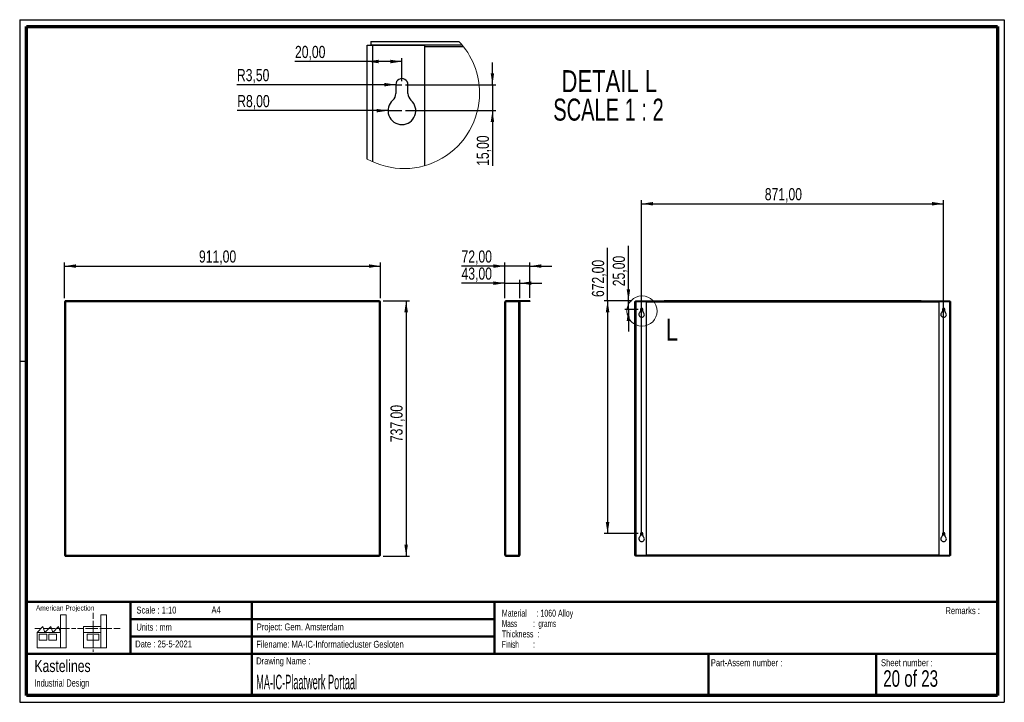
# Paper-space layout 'Plaatwerk Portaal' of a CAD drawing. Header units: millimetres. Extents: x 7 to 291, y 7 to 204.
import ezdxf

# ---------------------------------------------------------------- set-up
doc = ezdxf.new("R2010")
doc.units = ezdxf.units.MM
for name, color, linetype in [('BORDERS', 7, 'Continuous'), ('DRAWING', 7, 'Continuous'), ('TEXT_SHEET_FORMAT', 7, 'Continuous')]:
    doc.layers.add(name, color=color, linetype=linetype)
doc.styles.add('SLDTEXTSTYLE0', font='TXT', dxfattribs={"width": 0.7})
doc.styles.add('SLDTEXTSTYLE1', font='TXT', dxfattribs={"width": 0.75})
doc.styles.add('SLDTEXTSTYLE4', font='TXT', dxfattribs={"width": 0.55})
doc.styles.add('SLDTEXTSTYLE5', font='TXT', dxfattribs={"width": 0.605})
doc.styles.add('SLDTEXTSTYLE6', font='TXT', dxfattribs={"width": 0.549})
doc.styles.add('SLDTEXTSTYLE7', font='TXT', dxfattribs={"width": 0.467045})
doc.styles.add('SLDTEXTSTYLE8', font='TXT', dxfattribs={"width": 0.681818})
doc.styles.add('SLDTEXTSTYLE9', font='TXT', dxfattribs={"width": 0.6875})
doc.dimstyles.new('SLDDIMSTYLE27', dxfattribs={"dimtxt": 3.5, "dimasz": 3.302, "dimexe": 0, "dimexo": 0.0625, "dimgap": 0.875, "dimtad": 1, "dimlfac": 2, "dimrnd": 1e-09, "dimzin": 12, "dimdsep": 46, "dimtxsty": 'SLDTEXTSTYLE1', "dimsah": 1, "dimcen": 0, "dimadec": 0, "dimazin": 3, "dimtfac": 1, "dimtofl": 0, "dimtmove": 0, "dimatfit": 3, "dimfxl": 1, "dimfrac": 2, "dimtolj": 1, "dimtzin": 12, "dimarcsym": 0})
doc.dimstyles.new('SLDDIMSTYLE5', dxfattribs={"dimtxt": 3.5, "dimasz": 3.302, "dimexe": 0, "dimexo": 0.0625, "dimgap": 0.875, "dimtad": 1, "dimlfac": 2, "dimrnd": 1e-09, "dimzin": 12, "dimdsep": 46, "dimtxsty": 'SLDTEXTSTYLE1', "dimsah": 1, "dimcen": 0.09, "dimadec": 0, "dimazin": 3, "dimtfac": 1, "dimtofl": 0, "dimtmove": 0, "dimatfit": 3, "dimfxl": 1, "dimfrac": 2, "dimtolj": 1, "dimtzin": 12, "dimarcsym": 0})
doc.dimstyles.new('SLDDIMSTYLE8', dxfattribs={"dimtxt": 3.5, "dimasz": 3.302, "dimexe": 0, "dimexo": 0.0625, "dimgap": 0.875, "dimtad": 1, "dimlfac": 10, "dimrnd": 1e-09, "dimzin": 12, "dimdsep": 46, "dimtxsty": 'SLDTEXTSTYLE1', "dimsah": 1, "dimcen": 0.09, "dimadec": 0, "dimazin": 3, "dimtfac": 1, "dimtmove": 0, "dimatfit": 0, "dimfxl": 1, "dimfrac": 2, "dimtolj": 1, "dimtzin": 12, "dimarcsym": 0})
doc.dimstyles.new('SLDDIMSTYLE9', dxfattribs={"dimtxt": 3.5, "dimasz": 3.302, "dimexe": 0, "dimexo": 0.0625, "dimgap": 0.875, "dimtad": 1, "dimlfac": 10, "dimrnd": 1e-09, "dimzin": 12, "dimdsep": 46, "dimtxsty": 'SLDTEXTSTYLE1', "dimsah": 1, "dimcen": 0.09, "dimadec": 0, "dimazin": 3, "dimtfac": 1, "dimtofl": 0, "dimtmove": 0, "dimatfit": 3, "dimfxl": 1, "dimfrac": 2, "dimtolj": 1, "dimtzin": 12, "dimarcsym": 0})

# ---------------------------------------------------------------- blocks, each defined once
blk = doc.blocks.new('SW_NOTE_0_75')
at = {"layer": 'TEXT_SHEET_FORMAT', "color": 0, "char_height": 2, "attachment_point": 1}
for s, insert, style in [('Material     : 1060 Alloy', (0, 2.58), 'SLDTEXTSTYLE5'), ('Mass         :  grams', (0, -0.42), 'SLDTEXTSTYLE4'), ('Thickness  :', (0, -3.42), 'SLDTEXTSTYLE5'), ('Finish        :', (0, -6.42), 'SLDTEXTSTYLE6')]:
    blk.add_mtext(s, dxfattribs=dict(at, insert=insert, style=style))
blk = doc.blocks.new('SW_NOTE_0_76')
at = {"layer": 'DRAWING', "color": 0, "attachment_point": 1, "style": 'SLDTEXTSTYLE1'}
for s, insert, char_height in [('Kastelines', (0, 4.51), 3.5), ('Industrial Design', (0, -1.09), 2.1167)]:
    blk.add_mtext(s, dxfattribs=dict(at, insert=insert, char_height=char_height))
blk = doc.blocks.new('_D_184')
at = {"layer": 'DRAWING', "color": 7}
for p, q in [((19.52, 123.46), (19.52, 133.67)), ((110.62, 123.46), (110.62, 133.67)), ((19.52, 132.67), (110.62, 132.67))]:
    blk.add_line(p, q, dxfattribs=at)
for points in [[(19.52, 132.67), (22.82, 132.17), (22.82, 133.18)], [(110.62, 132.67), (107.31, 133.18), (107.31, 132.17)]]:
    blk.add_solid(points, dxfattribs=at)
at = {"layer": 'DRAWING', "color": 7, "insert": (58.28, 137.19), "char_height": 3.5, "attachment_point": 1, "style": 'SLDTEXTSTYLE1'}
blk.add_mtext('911,00', dxfattribs=at)
blk = doc.blocks.new('_D_185')
at = {"layer": 'DRAWING', "color": 7}
for p, q in [((111.4, 122.67), (119.03, 122.67)), ((118.03, 122.67), (118.03, 48.97)), ((111.4, 48.97), (119.03, 48.97))]:
    blk.add_line(p, q, dxfattribs=at)
for points in [[(118.03, 122.67), (117.53, 119.37), (118.54, 119.37)], [(118.03, 48.97), (118.54, 52.28), (117.53, 52.28)]]:
    blk.add_solid(points, dxfattribs=at)
at = {"layer": 'DRAWING', "color": 7, "insert": (113.52, 81.87), "char_height": 3.5, "attachment_point": 1, "rotation": 90, "style": 'SLDTEXTSTYLE1'}
blk.add_mtext('737,00', dxfattribs=at)
blk = doc.blocks.new('_D_186')
at = {"layer": 'DRAWING', "color": 7}
for p, q in [((146.51, 123.37), (146.51, 128.74)), ((150.81, 123.46), (150.81, 128.74)), ((146.51, 127.74), (134.01, 127.74)), ((146.51, 127.74), (150.81, 127.74)), ((150.81, 127.74), (157.16, 127.74))]:
    blk.add_line(p, q, dxfattribs=at)
for points in [[(146.51, 127.74), (143.21, 128.25), (143.21, 127.24)], [(150.81, 127.74), (154.11, 127.24), (154.11, 128.25)]]:
    blk.add_solid(points, dxfattribs=at)
at = {"layer": 'DRAWING', "color": 7, "insert": (134.01, 132.26), "char_height": 3.5, "attachment_point": 1, "style": 'SLDTEXTSTYLE1'}
blk.add_mtext('43,00', dxfattribs=at)
blk = doc.blocks.new('_D_187')
at = {"layer": 'DRAWING', "color": 7}
for p, q in [((146.51, 123.37), (146.51, 133.67)), ((153.71, 123.47), (153.71, 133.67)), ((146.51, 132.67), (134.01, 132.67)), ((153.71, 132.67), (146.51, 132.67)), ((153.71, 132.67), (160.06, 132.67))]:
    blk.add_line(p, q, dxfattribs=at)
for points in [[(146.51, 132.67), (143.21, 133.18), (143.21, 132.17)], [(153.71, 132.67), (157.01, 132.17), (157.01, 133.18)]]:
    blk.add_solid(points, dxfattribs=at)
at = {"layer": 'DRAWING', "color": 7, "insert": (134.01, 137.19), "char_height": 3.5, "attachment_point": 1, "style": 'SLDTEXTSTYLE1'}
blk.add_mtext('72,00', dxfattribs=at)
blk = doc.blocks.new('_D_188')
at = {"layer": 'DRAWING', "color": 7}
for p, q in [((185.96, 54.97), (185.96, 151.66)), ((185.96, 150.66), (273.06, 150.66)), ((273.06, 54.97), (273.06, 151.66))]:
    blk.add_line(p, q, dxfattribs=at)
for points in [[(185.96, 150.66), (189.26, 150.15), (189.26, 151.17)], [(273.06, 150.66), (269.75, 151.17), (269.75, 150.15)]]:
    blk.add_solid(points, dxfattribs=at)
at = {"layer": 'DRAWING', "color": 7, "insert": (221.48, 155.17), "char_height": 3.5, "attachment_point": 1, "style": 'SLDTEXTSTYLE1'}
blk.add_mtext('871,00', dxfattribs=at)
blk = doc.blocks.new('_D_189')
at = {"layer": 'DRAWING', "color": 7}
for p, q in [((182.16, 122.67), (182.16, 138.49)), ((183.17, 122.67), (181.16, 122.67)), ((182.16, 120.17), (182.16, 122.67)), ((184.96, 120.17), (181.16, 120.17)), ((182.16, 120.17), (182.16, 113.82))]:
    blk.add_line(p, q, dxfattribs=at)
for points in [[(182.16, 122.67), (182.66, 125.98), (181.65, 125.98)], [(182.16, 120.17), (181.65, 116.87), (182.66, 116.87)]]:
    blk.add_solid(points, dxfattribs=at)
at = {"layer": 'DRAWING', "color": 7, "insert": (177.64, 126.86), "char_height": 3.5, "attachment_point": 1, "rotation": 90, "style": 'SLDTEXTSTYLE1'}
blk.add_mtext('25,00', dxfattribs=at)
blk = doc.blocks.new('_D_190')
at = {"layer": 'DRAWING', "color": 7}
for p, q in [((176.14, 122.67), (176.14, 137.96)), ((183.17, 122.67), (175.14, 122.67)), ((176.14, 122.67), (176.14, 55.47)), ((184.96, 55.47), (175.14, 55.47))]:
    blk.add_line(p, q, dxfattribs=at)
for points in [[(176.14, 122.67), (175.63, 119.37), (176.65, 119.37)], [(176.14, 55.47), (176.65, 58.78), (175.63, 58.78)]]:
    blk.add_solid(points, dxfattribs=at)
at = {"layer": 'DRAWING', "color": 7, "insert": (171.63, 123.74), "char_height": 3.5, "attachment_point": 1, "rotation": 90, "style": 'SLDTEXTSTYLE1'}
blk.add_mtext('672,00', dxfattribs=at)
blk = doc.blocks.new('_D_191')
at = {"layer": 'DRAWING', "color": 7}
for q in [(69.22, 185.03), (116.81, 185.03)]:
    blk.add_line((115.06, 185.03), q, dxfattribs=at)
blk.add_solid([(115.06, 185.03), (111.76, 185.54), (111.76, 184.53)], dxfattribs=at)
at = {"layer": 'DRAWING', "color": 7, "insert": (69.22, 189.54), "char_height": 3.5, "attachment_point": 1, "style": 'SLDTEXTSTYLE1'}
blk.add_mtext('R3,50', dxfattribs=at)
blk = doc.blocks.new('_D_192')
at = {"layer": 'DRAWING', "color": 7}
for p, q in [((106.81, 191.71), (85.97, 191.71)), ((116.81, 191.71), (106.81, 191.71)), ((116.81, 186.03), (116.81, 192.71))]:
    blk.add_line(p, q, dxfattribs=at)
for points in [[(106.81, 191.71), (110.11, 191.2), (110.11, 192.22)], [(116.81, 191.71), (113.51, 192.22), (113.51, 191.2)]]:
    blk.add_solid(points, dxfattribs=at)
at = {"layer": 'DRAWING', "color": 7, "insert": (85.97, 196.22), "char_height": 3.5, "attachment_point": 1, "style": 'SLDTEXTSTYLE1'}
blk.add_mtext('20,00', dxfattribs=at)
blk = doc.blocks.new('_D_193')
at = {"layer": 'DRAWING', "color": 7}
for p, q in [((142.93, 185.03), (142.93, 191.38)), ((117.81, 185.03), (143.93, 185.03)), ((142.93, 185.03), (142.93, 177.53)), ((117.81, 177.53), (143.93, 177.53)), ((142.93, 177.53), (142.93, 161.59))]:
    blk.add_line(p, q, dxfattribs=at)
for points in [[(142.93, 185.03), (143.43, 188.34), (142.42, 188.34)], [(142.93, 177.53), (142.42, 174.23), (143.43, 174.23)]]:
    blk.add_solid(points, dxfattribs=at)
at = {"layer": 'DRAWING', "color": 7, "insert": (138.41, 161.59), "char_height": 3.5, "attachment_point": 1, "rotation": 90, "style": 'SLDTEXTSTYLE1'}
blk.add_mtext('15,00', dxfattribs=at)
blk = doc.blocks.new('_D_194')
at = {"layer": 'DRAWING', "color": 7}
for q in [(69.31, 177.53), (116.81, 177.53)]:
    blk.add_line((112.81, 177.53), q, dxfattribs=at)
blk.add_solid([(112.81, 177.53), (109.51, 178.04), (109.51, 177.03)], dxfattribs=at)
at = {"layer": 'DRAWING', "color": 7, "insert": (69.31, 182.04), "char_height": 3.5, "attachment_point": 1, "style": 'SLDTEXTSTYLE1'}
blk.add_mtext('R8,00', dxfattribs=at)
blk = doc.blocks.new('SW_NOTE_0_77')
at = {"layer": 'DRAWING', "color": 0, "char_height": 6.35, "attachment_point": 2}
for s, insert, style in [('DETAIL L', (16.07, 8.19), 'SLDTEXTSTYLE1'), ('SCALE 1 : 2', (15.83, -0.03), 'SLDTEXTSTYLE8')]:
    blk.add_mtext(s, dxfattribs=dict(at, insert=insert, style=style))

psp = doc.layouts.new('Plaatwerk Portaal')

# ---------------------------------------------------------------- linework, layer by layer
at = {"color": 7, "linetype": 'Continuous', "lineweight": 25}
for p, q in [((106.8106, 196.4457), (108.3106, 196.4457)), ((106.8106, 163.5748), (106.8106, 196.4457)), ((107.899, 197.5341), (107.899, 196.5341)), ((107.899, 197.5341), (133.2629, 197.5341)), ((107.899, 196.5341), (134.1496, 196.5341)), ((107.899, 196.5341), (107.9718, 196.4457)), ((108.3106, 196.4457), (108.3106, 162.8125)), ((108.3106, 196.4457), (123.3106, 196.4457)), ((123.3106, 196.4457), (123.3106, 161.628)), ((123.3106, 196.0341), (134.5539, 196.0341)), ((115.0606, 185.0341), (115.0606, 182.4522)), ((118.5606, 182.4522), (118.5606, 185.0341)), ((19.5153, 122.4573), (19.5153, 49.1927)), ((19.5153, 122.4573), (19.8153, 122.375)), ((19.5153, 122.4573), (19.7153, 122.4573)), ((19.7153, 122.4573), (19.8153, 122.375)), ((19.7476, 122.4573), (19.7153, 122.4573)), ((19.733, 122.675), (19.733, 122.475)), ((19.8153, 122.375), (19.733, 122.675)), ((110.3977, 122.675), (19.733, 122.675)), ((19.8153, 122.375), (19.733, 122.475)), ((19.8153, 122.375), (19.8153, 49.275)), ((110.3153, 122.375), (19.8153, 122.375)), ((110.3977, 122.675), (110.3153, 122.375)), ((110.3977, 122.475), (110.3153, 122.375)), ((110.3153, 122.375), (110.6153, 122.4573)), ((110.3153, 122.375), (110.4153, 122.4573)), ((110.3153, 49.275), (110.3153, 122.375)), ((110.4153, 122.4573), (110.3831, 122.4573)), ((110.3977, 122.675), (110.3977, 122.475)), ((110.6153, 122.4573), (110.4153, 122.4573)), ((110.6153, 49.1927), (110.6153, 122.4573)), ((146.5077, 49.275), (146.5077, 122.375)), ((146.8077, 122.675), (146.8077, 122.475)), ((150.7077, 122.675), (146.8077, 122.675)), ((150.7077, 122.475), (146.8077, 122.475)), ((146.8077, 49.1927), (146.8077, 122.4573)), ((146.8077, 122.4573), (150.5077, 122.4573)), ((150.5077, 49.1927), (150.5077, 122.4573)), ((150.5077, 122.4573), (150.8077, 122.4573)), ((150.7077, 122.675), (150.7077, 122.475)), ((153.7077, 122.675), (150.7077, 122.675)), ((153.7077, 122.475), (150.7077, 122.475)), ((150.8077, 122.4573), (150.8077, 49.1927)), ((153.7077, 122.675), (153.7077, 122.475)), ((183.9552, 122.4573), (184.2552, 122.4573)), ((183.9552, 49.1927), (183.9552, 122.4573)), ((184.1729, 122.675), (184.1729, 122.475)), ((184.1729, 122.675), (192.4552, 122.675)), ((184.1729, 122.475), (192.4552, 122.475)), ((184.1729, 122.475), (184.1874, 122.4573)), ((184.2552, 122.4573), (184.2552, 49.1927)), ((184.2552, 122.4573), (187.2552, 122.4573)), ((187.2552, 122.4573), (187.2552, 49.1927)), ((187.2552, 122.375), (271.7552, 122.375)), ((192.4552, 122.675), (192.4552, 122.475)), ((266.5552, 122.675), (192.4552, 122.675)), ((192.4552, 122.475), (266.5552, 122.475)), ((266.5552, 122.475), (266.5552, 122.675)), ((266.5552, 122.675), (274.8375, 122.675)), ((266.5552, 122.475), (274.8375, 122.475)), ((271.7552, 49.1927), (271.7552, 122.4573)), ((271.7552, 122.4573), (274.7552, 122.4573)), ((274.7552, 122.4573), (274.7552, 49.1927)), ((274.7552, 122.4573), (275.0552, 122.4573)), ((274.823, 122.4573), (274.8375, 122.475)), ((274.8375, 122.675), (274.8375, 122.475)), ((275.0552, 122.4573), (275.0552, 49.1927)), ((185.6052, 120.175), (185.6052, 119.6586)), ((186.3052, 119.6586), (186.3052, 120.175)), ((272.7052, 120.175), (272.7052, 119.6586)), ((273.4052, 119.6586), (273.4052, 120.175)), ((185.6052, 55.475), (185.6052, 54.9586)), ((186.3052, 54.9586), (186.3052, 55.475)), ((272.7052, 55.475), (272.7052, 54.9586)), ((273.4052, 54.9586), (273.4052, 55.475)), ((19.8153, 49.275), (19.5153, 49.1927)), ((19.5153, 49.1927), (19.7153, 49.1927)), ((19.8153, 49.275), (19.7153, 49.1927)), ((19.7153, 49.1927), (19.7476, 49.1927)), ((19.733, 48.975), (19.8153, 49.275)), ((19.733, 49.175), (19.8153, 49.275)), ((19.733, 48.975), (19.733, 49.175)), ((19.733, 48.975), (110.3977, 48.975)), ((19.8153, 49.275), (110.3153, 49.275)), ((110.3153, 49.275), (110.3977, 48.975)), ((110.4153, 49.1927), (110.3153, 49.275)), ((110.6153, 49.1927), (110.3153, 49.275)), ((110.3153, 49.275), (110.3977, 49.175)), ((110.3831, 49.1927), (110.4153, 49.1927)), ((110.3977, 48.975), (110.3977, 49.175)), ((110.6153, 49.1927), (110.4153, 49.1927)), ((150.5077, 49.1927), (146.8077, 49.1927)), ((146.8077, 48.975), (146.8077, 49.175)), ((146.8077, 49.175), (150.7077, 49.175)), ((146.8077, 48.975), (150.7077, 48.975)), ((150.8077, 49.1927), (150.5077, 49.1927)), ((150.7077, 48.975), (150.7077, 49.175)), ((184.2552, 49.1927), (183.9552, 49.1927)), ((184.1874, 49.1927), (184.1729, 49.175)), ((184.1729, 48.975), (184.1729, 49.175)), ((274.8375, 49.175), (184.1729, 49.175)), ((274.8375, 48.975), (184.1729, 48.975)), ((187.2552, 49.1927), (184.2552, 49.1927)), ((271.7552, 49.275), (187.2552, 49.275)), ((274.7552, 49.1927), (271.7552, 49.1927)), ((275.0552, 49.1927), (274.7552, 49.1927)), ((274.8375, 49.175), (274.823, 49.1927)), ((274.8375, 48.975), (274.8375, 49.175))]:
    psp.add_line(p, q, dxfattribs=at)
at = {"color": 7, "linetype": 'Continuous', "lineweight": 18}
psp.add_circle((186.077, 119.6868), 4.3554, dxfattribs=at)
for centre, radius, start, end in [((117.4194, 182.5932), 21.7773, 0.000049, 43.320599), ((117.4195, 182.5932), 21.7772, 240.846354, 359.999961)]:
    psp.add_arc(centre, radius, start, end, dxfattribs=at)
at = {"color": 7, "linetype": 'Continuous', "lineweight": 25}
for centre, radius, start, end in [((116.8106, 185.0341), 1.75, 359.999651, 180.000349), ((112.5607, 182.4522), 2.5, 310.831771, 0.000418), ((121.0606, 182.4522), 2.5, 179.999582, 229.168229), ((116.8106, 177.5341), 4, 130.832191, 49.167809), ((146.8077, 122.375), 0.3, 90, 180), ((146.8077, 122.375), 0.1, 90, 126.184006), ((185.9552, 118.675), 0.8, 130.832217, 49.167783), ((185.1052, 119.6586), 0.5, 310.832217, 0), ((185.9552, 120.175), 0.35, 360, 180), ((186.8052, 119.6586), 0.5, 180, 229.167783), ((273.0552, 118.675), 0.8, 130.832217, 49.167783), ((272.2052, 119.6586), 0.5, 310.832217, 0), ((273.0552, 120.175), 0.35, 360, 180), ((273.9052, 119.6586), 0.5, 180, 229.167783), ((185.9552, 53.975), 0.8, 130.832217, 49.167783), ((185.1052, 54.9586), 0.5, 310.832217, 0), ((185.9552, 55.475), 0.35, 360, 180), ((186.8052, 54.9586), 0.5, 180, 229.167783), ((273.0552, 53.975), 0.8, 130.832217, 49.167783), ((272.2052, 54.9586), 0.5, 310.832217, 0), ((273.0552, 55.475), 0.35, 0, 180), ((273.9052, 54.9586), 0.5, 180, 229.167783), ((146.8077, 49.275), 0.3, 180, 270), ((146.8077, 49.275), 0.1, 233.815994, 270)]:
    psp.add_arc(centre, radius, start, end, dxfattribs=at)
for centre, start_param, end_param in [((146.8077, 122.375), 1.57079633, 3.14159265), ((146.8077, 49.275), 3.14159265, 4.71238898)]:
    psp.add_ellipse(centre, major_axis=(0.3, 0), ratio=0.27440777, start_param=start_param, end_param=end_param, dxfattribs=at)
at = {"layer": 'BORDERS', "lineweight": 70}
for p, q in [((8.5696, 8.7839), (8.5696, 201.7839)), ((8.5696, 201.7839), (288.5696, 201.7839)), ((288.5696, 201.7839), (288.5696, 8.7839)), ((288.5696, 8.7839), (8.5696, 8.7839))]:
    psp.add_line(p, q, dxfattribs=at)
at = {"layer": 'BORDERS', "lineweight": 50}
for p, q in [((8.5696, 35.7839), (288.5696, 35.7839)), ((38.5696, 35.7839), (38.5696, 20.7839)), ((73.5696, 35.7839), (73.5696, 8.7839)), ((143.5696, 35.7839), (143.5696, 20.7839)), ((38.5696, 30.7839), (143.5696, 30.7839)), ((38.5696, 25.7839), (143.5696, 25.7839)), ((8.5696, 20.7839), (288.5696, 20.7839)), ((205.2225, 8.7839), (205.2225, 20.7839)), ((253.6509, 8.7839), (253.6509, 20.7839))]:
    psp.add_line(p, q, dxfattribs=at)
at = {"layer": 'TEXT_SHEET_FORMAT'}
for p, q in [((6.5696, 203.7839), (290.5696, 203.7839)), ((6.5696, 203.7839), (6.5696, 6.7839)), ((290.5696, 203.7839), (290.5696, 6.7839)), ((6.5696, 105.2839), (8.6215, 105.2839)), ((6.5696, 6.7839), (290.5696, 6.7839))]:
    psp.add_line(p, q, dxfattribs=at)
at = {"layer": 'TEXT_SHEET_FORMAT', "color": 7, "linetype": 'Continuous', "lineweight": 18}
for p, q in [((18.3208, 26.9711), (18.3208, 32.0361)), ((18.3208, 32.0361), (20.0027, 32.0361)), ((20.0027, 32.0361), (20.0027, 22.4704)), ((27.7328, 32.596), (27.7328, 30.8389)), ((31.6542, 32.0317), (29.9723, 32.0317)), ((29.9723, 32.0317), (29.9723, 22.466)), ((31.6542, 26.9668), (31.6542, 32.0317)), ((11.5933, 26.9711), (13.2752, 28.6594)), ((13.2752, 28.6594), (13.8375, 26.9711)), ((13.8375, 26.9711), (15.5194, 28.6594)), ((15.5194, 28.6594), (16.0814, 26.9711)), ((16.0814, 26.9711), (17.7632, 28.6594)), ((17.7632, 28.6594), (18.3208, 26.9711)), ((24.9266, 28.655), (24.9266, 26.9668)), ((24.9266, 28.655), (29.9723, 28.655)), ((27.7328, 30.2516), (27.7328, 28.4899)), ((27.7328, 28.4899), (27.7328, 26.7282)), ((10.9809, 28.0997), (12.736, 28.0997)), ((18.3208, 26.9711), (11.5933, 26.9711)), ((11.5933, 26.9711), (11.5933, 22.4704)), ((12.1556, 26.4115), (14.3995, 26.4115)), ((12.1556, 24.7231), (12.1556, 26.4115)), ((13.321, 28.0997), (15.076, 28.0997)), ((14.3995, 26.4115), (14.3995, 24.7231)), ((14.957, 26.4115), (17.2012, 26.4115)), ((14.957, 24.7231), (14.957, 26.4115)), ((15.076, 28.0997), (16.8309, 28.0997)), ((17.2012, 26.4115), (17.2012, 24.7231)), ((17.4159, 28.0997), (19.1711, 28.0997)), ((18.3208, 26.9711), (18.3208, 22.4704)), ((19.1711, 28.0997), (20.926, 28.0997)), ((21.511, 28.0997), (22.8089, 28.0997)), ((23.2447, 28.0953), (24.9952, 28.0953)), ((24.9266, 26.9668), (29.9723, 26.9668)), ((24.9266, 26.9668), (24.9266, 22.466)), ((25.5802, 28.0953), (27.3352, 28.0953)), ((26.0509, 26.4071), (29.4147, 26.4071)), ((26.0509, 24.7187), (26.0509, 26.4071)), ((27.3352, 28.0953), (29.0902, 28.0953)), ((27.7328, 26.1409), (27.7328, 24.3793)), ((29.4147, 26.4071), (29.4147, 24.7187)), ((29.6752, 28.0953), (31.4303, 28.0953)), ((31.4303, 28.0953), (33.1853, 28.0953)), ((31.6542, 26.9668), (31.6542, 22.466)), ((33.7703, 28.0953), (35.5252, 28.0953)), ((14.3995, 24.7231), (12.1556, 24.7231)), ((17.2012, 24.7231), (14.957, 24.7231)), ((29.4147, 24.7187), (26.0509, 24.7187)), ((27.7328, 24.3793), (27.7328, 22.6175)), ((11.5933, 22.4704), (18.3208, 22.4704)), ((18.3208, 22.4704), (20.0027, 22.4704)), ((24.9266, 22.466), (31.6542, 22.466)), ((27.7328, 22.0302), (27.7328, 21.342))]:
    psp.add_line(p, q, dxfattribs=at)

# ---------------------------------------------------------------- block references
at = {"layer": 'DRAWING'}
for name, p in [('SW_NOTE_0_77', (160.5671, 181.0358)), ('SW_NOTE_0_76', (10.8265, 14.511))]:
    psp.add_blockref(name, p, dxfattribs=at)
at = {"layer": 'TEXT_SHEET_FORMAT', "color": 218}
psp.add_blockref('SW_NOTE_0_75', (145.6526, 30.9309), dxfattribs=at)

# ---------------------------------------------------------------- texts
at = {"color": 7, "linetype": 'Continuous', "lineweight": 18, "insert": (192.9205, 117.5113), "char_height": 6.35, "attachment_point": 1, "style": 'SLDTEXTSTYLE1'}
psp.add_mtext('L', dxfattribs=at)
at = {"layer": 'TEXT_SHEET_FORMAT', "attachment_point": 1}
for s, insert, char_height, style in [('American Projection', (11.2772, 34.7557), 1.5, 'SLDTEXTSTYLE1'), ('Scale : 1:10', (40.2454, 34.4082), 2, 'SLDTEXTSTYLE1'), ('A4', (61.8906, 34.4862), 2, 'SLDTEXTSTYLE1'), ('Remarks :', (273.5956, 34.2358), 2, 'SLDTEXTSTYLE1'), ('Units : mm', (40.2393, 29.4761), 2, 'SLDTEXTSTYLE0'), ('Project: Gem. Amsterdam', (74.9564, 29.538), 2, 'SLDTEXTSTYLE1'), ('Date : 25-5-2021', (39.8865, 24.6218), 2, 'SLDTEXTSTYLE1'), ('Filename: MA-IC-Informatiecluster Gesloten', (74.7977, 24.5313), 2, 'SLDTEXTSTYLE1'), ('Drawing Name :', (74.7803, 19.7365), 2, 'SLDTEXTSTYLE1'), ('Part-Assem number :', (205.9266, 19.2104), 2, 'SLDTEXTSTYLE1'), ('Sheet number :', (255.0112, 19.2104), 2, 'SLDTEXTSTYLE1'), ('20 of 23', (255.6343, 16.0396), 4.7625, 'SLDTEXTSTYLE9')]:
    psp.add_mtext(s, dxfattribs=dict(at, insert=insert, char_height=char_height, style=style))
at = {"layer": 'TEXT_SHEET_FORMAT', "color": 218, "insert": (74.7803, 14.7617), "char_height": 4.233333, "attachment_point": 1, "style": 'SLDTEXTSTYLE7'}
psp.add_mtext('MA-IC-Plaatwerk Portaal', dxfattribs=at)

# ---------------------------------------------------------------- dimensions: what is measured, and where the dimension line sits
at = {"layer": 'DRAWING', "color": 7}
for base, p1, p2, dimstyle, picture, middle in [((106.8106, 191.7089), (116.8106, 185.0341), (106.8106, 196.4457), 'SLDDIMSTYLE5', '_D_192', (91.7931, 191.7089)), ((273.0552, 150.6621), (185.9552, 53.975), (273.0552, 53.975), 'SLDDIMSTYLE9', '_D_188', (228.5929, 150.6621)), ((110.6153, 132.675), (19.5153, 122.4573), (110.6153, 122.4573), 'SLDDIMSTYLE9', '_D_184', (65.3928, 132.675)), ((146.5077, 132.675), (153.7077, 122.475), (146.5077, 122.375), 'SLDDIMSTYLE8', '_D_187', (139.8261, 132.675)), ((150.8077, 127.7439), (146.5077, 122.375), (150.8077, 122.4573), 'SLDDIMSTYLE8', '_D_186', (139.8261, 127.7439))]:
    dim = psp.add_linear_dim(base=base, p1=p1, p2=p2, dimstyle=dimstyle, dxfattribs=at)
    dim.commit()
    dim.dimension.update_dxf_attribs({"geometry": picture, "text_midpoint": middle, "dimtype": 160})
for base, p1, p2, dimstyle, picture, middle in [((142.9251, 177.5341), (116.8106, 185.0341), (116.8106, 177.5341), 'SLDDIMSTYLE5', '_D_193', (142.9251, 167.4066)), ((176.1382, 55.475), (184.1729, 122.675), (185.9552, 55.475), 'SLDDIMSTYLE9', '_D_190', (176.1382, 130.8502)), ((182.1566, 122.675), (185.9552, 120.175), (184.1729, 122.675), 'SLDDIMSTYLE8', '_D_189', (182.1566, 132.675)), ((118.0335, 48.975), (110.3977, 122.675), (110.3977, 48.975), 'SLDDIMSTYLE9', '_D_185', (118.0335, 88.9778))]:
    dim = psp.add_linear_dim(base=base, p1=p1, p2=p2, angle=90, dimstyle=dimstyle, dxfattribs=at)
    dim.commit()
    dim.dimension.update_dxf_attribs({"geometry": picture, "text_midpoint": middle, "dimtype": 160})
for center, mpoint, picture, middle in [((116.8106, 185.0341), (115.0606, 185.0341), '_D_191', (75.0731, 185.0341)), ((116.8106, 177.5341), (112.8106, 177.5341), '_D_194', (75.1653, 177.5341))]:
    dim = psp.add_radius_dim(center=center, mpoint=mpoint, dimstyle='SLDDIMSTYLE27', dxfattribs=at)
    dim.commit()
    dim.dimension.update_dxf_attribs({"geometry": picture, "text_midpoint": middle, "dimtype": 164})

doc.saveas('drawing.dxf')
